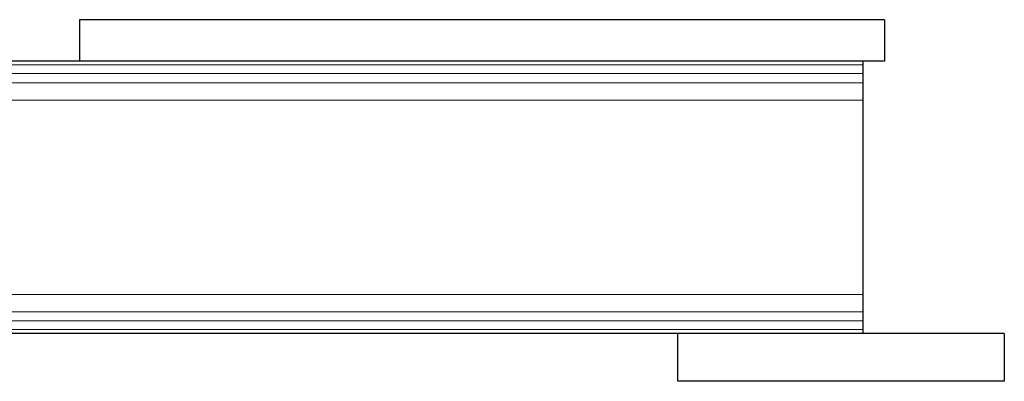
# Model space of a CAD drawing. Header units: millimetres. Extents: x -46 to 5058, y -79 to 3597.
# Tile 5 of 12: x 3323 to 3776, y 466 to 632. Entities that reach past the tile are written whole.
import ezdxf

# ---------------------------------------------------------------- set-up
doc = ezdxf.new("R2010")
doc.units = ezdxf.units.MM
doc.layers.get('0').update_dxf_attribs({"color": 157, "lineweight": 0})

# ---------------------------------------------------------------- blocks, each defined once
blk = doc.blocks.new('d', base_point=(2580.2, 660.74))
at = {"color": 157, "linetype": 'Continuous', "lineweight": 30, "true_color": 0x44607b}
for p, q in [((3350.84, 631.69), (3350.84, 612.69)), ((3720.84, 631.69), (3350.84, 631.69)), ((3720.84, 631.69), (3720.84, 612.69)), ((3350.84, 612.69), (3300.84, 612.69)), ((3720.84, 612.69), (3350.84, 612.69)), ((3710.84, 612.69), (3710.84, 610.94)), ((3710.84, 610.94), (3710.84, 606.96)), ((3710.84, 606.96), (3710.84, 602.75)), ((3710.84, 602.75), (3710.84, 594.78)), ((3710.84, 594.78), (3710.84, 505.61)), ((3710.84, 505.61), (3710.84, 497.64)), ((3710.84, 497.64), (3710.84, 493.43)), ((3710.84, 493.43), (3710.84, 489.45)), ((3710.84, 489.45), (3710.84, 487.69)), ((3625.84, 487.69), (2915.84, 487.69)), ((3625.84, 465.69), (3625.84, 487.69)), ((3775.84, 487.69), (3625.84, 487.69)), ((3775.84, 487.69), (3775.84, 465.69)), ((3775.84, 465.69), (3625.84, 465.69))]:
    blk.add_line(p, q, dxfattribs=at)
at = {"color": 52, "linetype": 'Continuous', "lineweight": 0, "true_color": 0xdcdc00}
for p, q in [((3710.84, 610.94), (1060.84, 610.94)), ((3710.84, 606.96), (1060.84, 606.96)), ((3710.84, 602.75), (1398.76, 602.75)), ((3710.84, 594.78), (1060.84, 594.78)), ((3710.84, 505.61), (1060.84, 505.61)), ((3710.84, 497.64), (1060.84, 497.64)), ((3710.84, 493.43), (1060.84, 493.43)), ((3710.84, 489.45), (1060.84, 489.45))]:
    blk.add_line(p, q, dxfattribs=at)

msp = doc.modelspace()

# ---------------------------------------------------------------- block references
at = {"color": 176, "linetype": 'Continuous', "lineweight": 0, "true_color": 0x000080}
msp.add_blockref('d', (2580.2, 660.74), dxfattribs=at)

doc.saveas('drawing.dxf')
